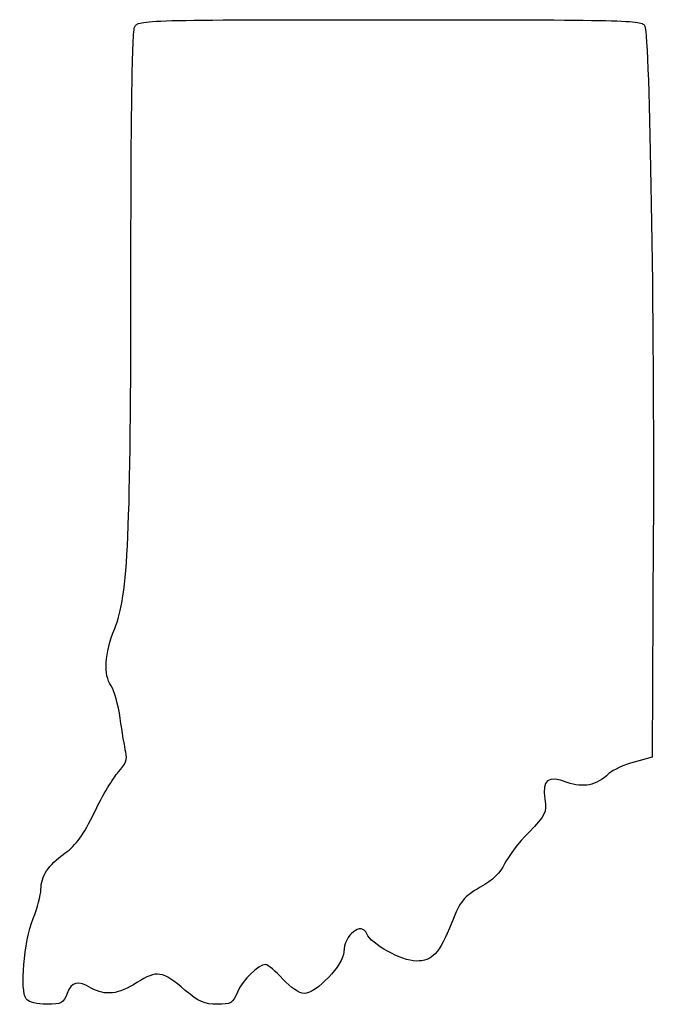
# Model space of a CAD drawing. Extents: x -60.5 to -10.8, y -1.6 to 75.4.
import ezdxf

# ---------------------------------------------------------------- set-up
doc = ezdxf.new("R2010")
doc.units = 0
doc.layers.get('0').update_dxf_attribs({"linetype": 'CONTINUOUS'})

msp = doc.modelspace()

# ---------------------------------------------------------------- linework, layer by layer
at = {"color": 7}
for points in [[(-10.897454, 35.067106), (-10.980357, 17.719801), (-12.391468, 17.328344)], [(-59.951245, -1.20139), (-59.951245, -1.20139), (-59.951245, -1.20139), (-59.951245, -1.20139)]]:
    msp.add_lwpolyline(points, dxfattribs=at)
for points in [[(-51.765835, 56.031295), (-51.762956, 68.092719), (-51.661952, 74.509685), (-51.469315, 74.869626)], [(-51.469315, 74.869626), (-51.184754, 75.401335), (-50.664959, 75.415517), (-31.461735, 75.415517)], [(-31.461735, 75.415517), (-12.946004, 75.415517), (-11.734686, 75.385463), (-11.555401, 74.921628)], [(-11.555401, 74.921628), (-11.177413, 73.943719), (-10.816222, 52.064966), (-10.897454, 35.067106)], [(-53.033964, 27.768086), (-51.98134, 30.358609), (-51.770842, 35.050046), (-51.765835, 56.031295)], [(-53.307759, 23.281582), (-53.933471, 24.174911), (-53.834408, 25.798183), (-53.033964, 27.768086)], [(-52.607329, 20.74934), (-52.756469, 21.804998), (-53.07166, 22.944507), (-53.307759, 23.281582)], [(-52.164956, 18.095334), (-52.259123, 18.499383), (-52.458188, 19.69368), (-52.607329, 20.74934)], [(-52.737752, 16.557917), (-52.177606, 17.162327), (-52.036057, 17.542249), (-52.164956, 18.095334)], [(-12.391468, 17.328344), (-13.167579, 17.11304), (-14.056579, 16.704537), (-14.367023, 16.420554)], [(-54.616412, 13.399828), (-53.992351, 14.695228), (-53.146954, 16.116378), (-52.737752, 16.557917)], [(-17.644831, 15.736896), (-19.172709, 16.275963), (-19.585259, 15.963413), (-19.378686, 14.423307)], [(-14.367023, 16.420554), (-15.394484, 15.480683), (-16.352378, 15.280895), (-17.644831, 15.736896)], [(-19.378686, 14.423307), (-19.235399, 13.355011), (-19.314018, 13.19358), (-20.644831, 11.823786)], [(-56.931269, 10.190058), (-56.035352, 10.838689), (-55.477757, 11.611837), (-54.616412, 13.399828)], [(-20.644831, 11.823786), (-21.425238, 11.020525), (-22.271715, 9.911279), (-22.525893, 9.358772)], [(-58.807023, 7.339868), (-58.792714, 8.434805), (-58.280382, 9.213315), (-56.931269, 10.190058)], [(-22.525893, 9.358772), (-22.838271, 8.679802), (-23.457607, 8.085329), (-24.437026, 7.524328)], [(-59.40935, 5.08209), (-59.083569, 5.902736), (-58.812523, 6.918736), (-58.807023, 7.339868)], [(-24.437026, 7.524328), (-25.735832, 6.780418), (-25.966834, 6.494527), (-26.665766, 4.76586)], [(-59.951245, -1.20139), (-60.46921, -0.577284), (-60.139837, 3.241916), (-59.40935, 5.08209)], [(-33.314663, 3.871385), (-33.706404, 4.892267), (-35.110358, 3.798374), (-35.110358, 2.472268)], [(-26.665766, 4.76586), (-27.671199, 2.279115), (-28.156229, 1.755508), (-29.454402, 1.755508)], [(-29.454402, 1.755508), (-30.554772, 1.755508), (-33.021572, 3.107607), (-33.314663, 3.871385)], [(-35.110358, 2.472268), (-35.110358, 1.480454), (-37.266222, -0.784492), (-38.21027, -0.784492)], [(-47.51241, -0.54291), (-49.339023, 0.997318), (-49.721409, 1.058645), (-51.291126, 0.063163)], [(-41.216806, 1.473286), (-41.804875, 1.473286), (-43.028703, 0.287699), (-43.428618, -0.669458)], [(-39.876357, 0.344397), (-40.443906, 0.965286), (-41.047108, 1.473286), (-41.216806, 1.473286)], [(-54.865913, -0.361158), (-55.936278, 0.250728), (-56.403883, 0.145938), (-56.755081, -0.784492)], [(-51.291126, 0.063163), (-52.750226, -0.862159), (-53.776406, -0.983966), (-54.865913, -0.361158)], [(-38.21027, -0.784492), (-38.590017, -0.784492), (-39.258457, -0.331582), (-39.876357, 0.344397)], [(-45.026128, -1.631158), (-46.002366, -1.631158), (-46.458672, -1.43143), (-47.51241, -0.54291)], [(-43.428618, -0.669458), (-43.796125, -1.549004), (-43.932568, -1.631158), (-45.026128, -1.631158)], [(-58.334619, -1.631158), (-59.118655, -1.631158), (-59.729302, -1.468824), (-59.951245, -1.20139)], [(-56.755081, -0.784492), (-57.044435, -1.551064), (-57.193832, -1.631158), (-58.334619, -1.631158)]]:
    msp.add_open_spline(points, degree=3, dxfattribs=at)

doc.saveas('drawing.dxf')
